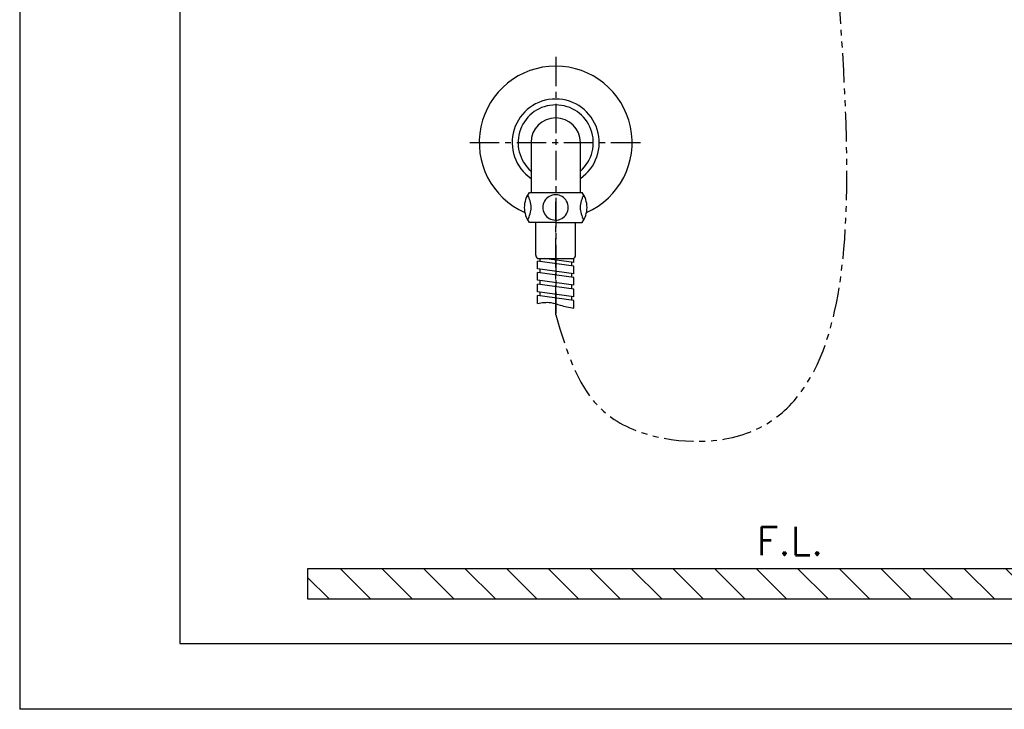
# Model space of a CAD drawing. Extents: x -4258 to -3838, y 2184 to 2778.
# Tile 1 of 20: x -4258 to -4048, y 2184 to 2331. Entities that reach past the tile are written whole.
import ezdxf

# ---------------------------------------------------------------- set-up
doc = ezdxf.new("R2010")
doc.units = 0
doc.header["$LTSCALE"] = 5
doc.header["$MEASUREMENT"] = 0
doc.linetypes.add('CENTER', pattern=[2, 1.25, -0.25, 0.25, -0.25])
doc.linetypes.add('PHANTOM', pattern=[2.5, 1.25, -0.25, 0.25, -0.25, 0.25, -0.25])
doc.layers.get('0').update_dxf_attribs({"color": 2, "linetype": 'CONTINUOUS'})
for name, color, linetype in [('CENTER', 1, 'CENTER'), ('CL', 1, 'CENTER'), ('D', 2, 'CONTINUOUS'), ('DWG', 7, 'CONTINUOUS'), ('HT', 3, 'CONTINUOUS'), ('PH', 3, 'PHANTOM'), ('레--어_1', 7, 'CONTINUOUS')]:
    doc.layers.add(name, color=color, linetype=linetype)
doc.styles.add('GHS', font='ROMANS', dxfattribs={"bigfont": 'GHS'})

msp = doc.modelspace()

# ---------------------------------------------------------------- hatches: boundary and pattern name
at = {"layer": 'HT'}
h = msp.add_hatch(dxfattribs=at)
h.set_pattern_fill('ANSI31', color=256, scale=50, style=0)
h.set_pattern_definition([(135, (5012.0945, -1542.4873), (4.4194174, 4.4194174), [])])
h.paths.add_polyline_path([(-3894.6, 2207.86), (-3894.6, 2214.26), (-4196.39, 2214.26), (-4196.39, 2207.86)])

# ---------------------------------------------------------------- linework, layer by layer
for p in [(-4257.55, 2778.41), (-3837.55, 2184.41)]:
    msp.add_line(p, (-4257.55, 2184.41))
at = {"color": 4}
for p, q in [((-4223.55, 2747.41), (-4223.55, 2198.41)), ((-4223.55, 2198.41), (-3848.55, 2198.41))]:
    msp.add_line(p, q, dxfattribs=at)
at = {"layer": 'CENTER'}
for p, q in [((-4143.63, 2323.13), (-4143.63, 2268.52)), ((-4161.88, 2304.88), (-4125.38, 2304.88))]:
    msp.add_line(p, q, dxfattribs=at)
at = {"layer": 'CL'}
msp.add_line((-4143.63, 2268.29), (-4143.63, 2292.28), dxfattribs=at)
at = {"layer": 'D', "color": 7}
msp.add_line((-4149.23, 2294.29), (-4138.03, 2294.29), dxfattribs=at)
at = {"layer": 'D'}
msp.add_spline([(-4147.5, 2270.69), (-4144.67, 2270.87), (-4142.7, 2270.33), (-4139.77, 2269.67)], degree=3, dxfattribs=at)
at = {"layer": 'DWG'}
for p, q in [((-4143.7, 2287.89), (-4149.23, 2287.89)), ((-4147.88, 2280.96), (-4147.88, 2287.89)), ((-4143.7, 2287.89), (-4138.03, 2287.89)), ((-4139.4, 2280.96), (-4139.4, 2287.89)), ((-4147.5, 2280.26), (-4146.97, 2280.26)), ((-4147.5, 2278.05), (-4147.5, 2279.67)), ((-4139.77, 2278.58), (-4147.5, 2279.67)), ((-4146.97, 2280.26), (-4146.97, 2279.59)), ((-4146.97, 2280.26), (-4139.77, 2280.26)), ((-4139.77, 2279.37), (-4146.11, 2280.26)), ((-4140.3, 2279.45), (-4140.3, 2278.66)), ((-4139.77, 2279.37), (-4139.77, 2280.26)), ((-4139.77, 2276.97), (-4147.5, 2278.05)), ((-4147.5, 2275.65), (-4147.5, 2277.26)), ((-4139.77, 2276.18), (-4147.5, 2277.26)), ((-4146.97, 2277.98), (-4146.97, 2277.19)), ((-4140.3, 2277.04), (-4140.3, 2276.25)), ((-4139.77, 2276.97), (-4139.77, 2278.58)), ((-4139.77, 2276.97), (-4139.77, 2277.86)), ((-4139.77, 2274.56), (-4147.5, 2275.65)), ((-4147.5, 2273.17), (-4147.5, 2274.78)), ((-4139.77, 2273.7), (-4147.5, 2274.78)), ((-4146.97, 2275.57), (-4146.97, 2274.71)), ((-4139.77, 2274.56), (-4139.77, 2276.18)), ((-4139.77, 2272.08), (-4147.5, 2273.17)), ((-4146.97, 2273.09), (-4146.97, 2272.3)), ((-4140.3, 2274.63), (-4140.3, 2273.77)), ((-4139.77, 2272.08), (-4139.77, 2273.7)), ((-4139.77, 2272.08), (-4139.77, 2272.97)), ((-4147.5, 2270.69), (-4147.5, 2272.38)), ((-4139.77, 2271.29), (-4147.5, 2272.38)), ((-4140.3, 2272.15), (-4140.3, 2271.36)), ((-4139.77, 2269.67), (-4139.77, 2271.29))]:
    msp.add_line(p, q, dxfattribs=at)
for centre, radius, start, end in [((-4144.97, 2291.09), 5.33, 143.1301, 180), ((-4156.06, 2290.43), 7.28, 5.1319, 27.2302), ((-4143.7, 2291.08), 2.68, 88.6519, 270.2189), ((-4143.63, 2291.08), 2.68, 268.6566, 90), ((-4131.21, 2290.43), 7.28, 152.7698, 174.8681), ((-4142.3, 2291.09), 5.33, 0, 36.8699), ((-4144.97, 2291.09), 5.33, 180, 216.8699), ((-4156.06, 2291.75), 7.28, 332.7698, 354.8681), ((-4131.21, 2291.75), 7.28, 185.1319, 207.2302), ((-4142.3, 2291.09), 5.33, 323.1301, 360), ((-4147.08, 2280.94), 0.8, 178.2676, 237.8), ((-4140.2, 2280.94), 0.8, 302.2, 1.7324)]:
    msp.add_arc(centre, radius, start, end, dxfattribs=at)
at = {"layer": 'HT', "ltscale": 0.5}
msp.add_lwpolyline([(-3894.6, 2214.26), (-4196.39, 2214.26), (-4196.39, 2207.86), (-3894.6, 2207.86)], close=True, dxfattribs=at)
at = {"layer": 'PH'}
msp.add_spline([(-4143.63, 2268.29), (-4132.92, 2247.3), (-4110.13, 2241.54), (-4084.49, 2353.09), (-4071.14, 2533.26)], degree=3, dxfattribs=at)
at = {"layer": '레--어_1', "linetype": 'Continuous'}
for p, q in [((-4148.87, 2304.88), (-4148.87, 2294.29)), ((-4138.4, 2304.88), (-4138.4, 2294.29))]:
    msp.add_line(p, q, dxfattribs=at)
for radius, start, end in [(16.25, 293.7965, 246.2035), (9.25, 304.4867, 235.5133), (8, 310.8959, 229.1041), (5.24, 0, 180)]:
    msp.add_arc((-4143.63, 2304.88), radius, start, end, dxfattribs=at)

# ---------------------------------------------------------------- texts
at = {"layer": 'D', "ltscale": 0.5, "style": 'GHS'}
msp.add_text('F.L.', height=6, dxfattribs=at).set_placement((-4100.91, 2217.21))

doc.saveas('drawing.dxf')
